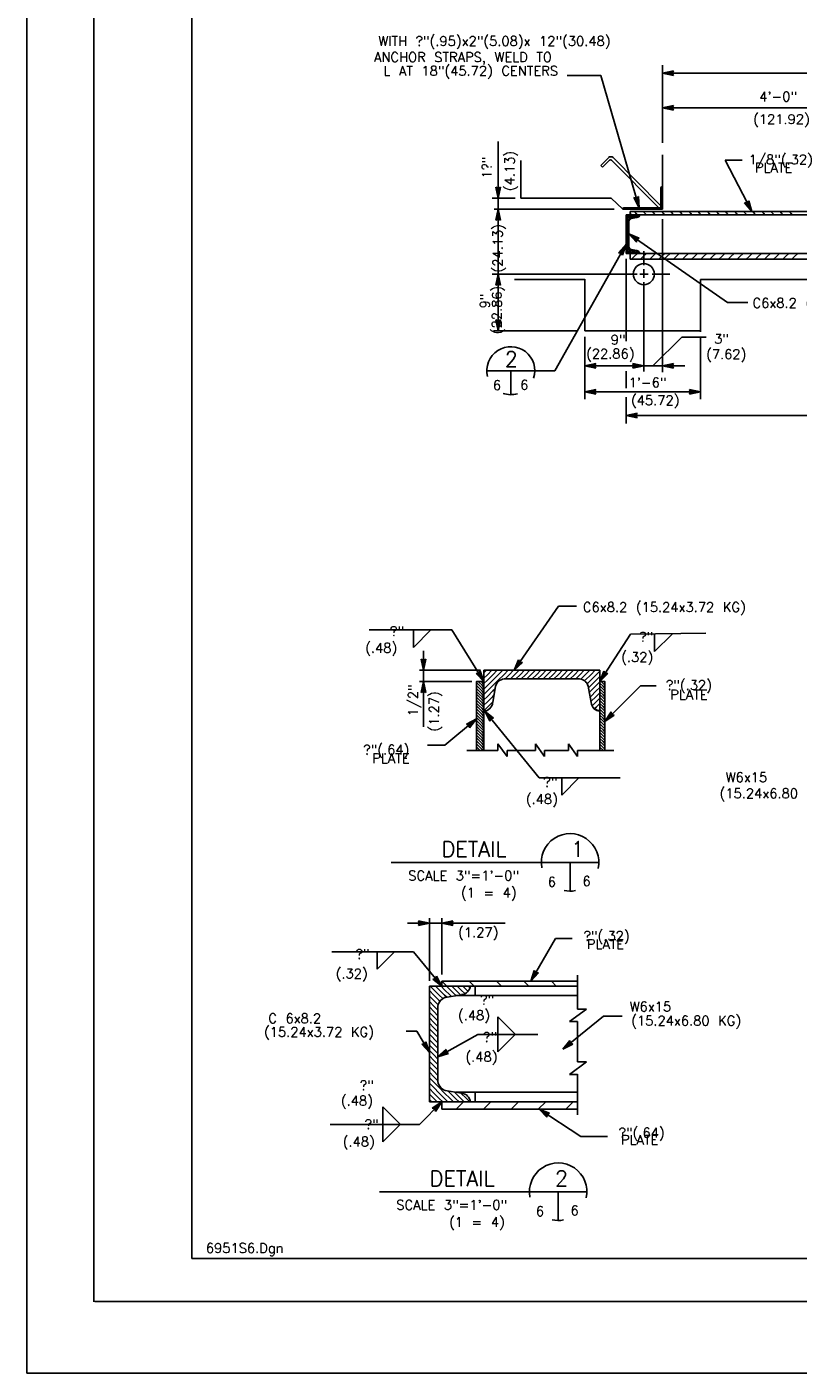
# Model space of a CAD drawing. Extents: x -23 to 2859, y -15 to 3983.
# Tile 1 of 48: x -23 to -13, y -15 to 3. Entities that reach past the tile are written whole.
import ezdxf
from ezdxf.enums import TextEntityAlignment as Align

# ---------------------------------------------------------------- set-up
doc = ezdxf.new("R2010")
doc.units = 0
doc.header["$LTSCALE"] = 25.4
doc.header["$MEASUREMENT"] = 0
doc.layers.add('PAN_RS', color=7, linetype='CONTINUOUS')
doc.layers.add('PAN_TS', color=7, linetype='CONTINUOUS')
doc.styles.add('TXT_SHX', font='txt.shx')

# ---------------------------------------------------------------- blocks, each defined once
blk = doc.blocks.new('LT3')
at = {"layer": 'PAN_TS', "color": 24, "linetype": 'CONTINUOUS'}
for p, q in [((0, 0), (-0.0015, 0.00032)), ((-0.00135, 0), (-0.0015, 0.00032)), ((0, 0), (-0.0015, -0.00032)), ((-0.0015, -0.00032), (-0.00135, 0)), ((-0.00039, 0), (-0.00136, 0.00021)), ((-0.00128, 0), (-0.00136, 0.00021)), ((-0.00039, 0), (-0.00136, -0.00021)), ((-0.00136, -0.00021), (-0.00128, 0)), ((-0.00076, 0), (-0.00122, 0.0001)), ((-0.00119, 0), (-0.00122, 0.0001)), ((-0.00076, 0), (-0.00122, -0.0001)), ((-0.00122, -0.0001), (-0.00119, 0))]:
    blk.add_line(p, q, dxfattribs=at)
blk = doc.blocks.new('FILLE1')
at = {"layer": 'PAN_TS', "color": 24, "linetype": 'CONTINUOUS'}
for q in [(0, 0), (0.00236, -0.00002)]:
    blk.add_line((0, -0.00239), q, dxfattribs=at)

msp = doc.modelspace()

# ---------------------------------------------------------------- linework, layer by layer
at = {"layer": 'PAN_RS', "color": 7, "linetype": 'CONTINUOUS'}
for p, q in [((-16.751, -1.515), (-16.127, -1.515)), ((-16.439, -1.515), (-16.439, -1.827))]:
    msp.add_line(p, q, dxfattribs=at)
for start, end in [(341.9698, 193.8121), (251.0405, 285.7467)]:
    msp.add_arc((-16.439, -1.515), 0.313, start, end, dxfattribs=at)
at = {"layer": 'PAN_TS', "color": 7, "linetype": 'CONTINUOUS'}
for p, q in [((-22.754, -14.593), (-22.754, 15.407)), ((-21.879, -13.665), (-21.879, 14.339)), ((-20.601, -13.099), (-20.601, 13.774)), ((-14.461, 1.46), (-14.461, 2.473)), ((-14.461, 1.46), (-14.461, 2.473)), ((-15.263, 2.338), (-15.702, 2.338)), ((-14.765, 0.612), (-15.263, 2.338)), ((-14.461, 2.368), (-6.392, 2.368)), ((-14.461, 1.915), (-10.426, 1.915)), ((-16.606, 0.736), (-16.606, 1.477)), ((-15.162, 1.265), (-15.266, 1.161)), ((-14.492, 0.645), (-15.105, 1.265)), ((-14.461, 0.591), (-14.461, 1.303)), ((-13.294, 0.56), (-13.642, 1.23)), ((-13.642, 1.23), (-13.418, 1.23)), ((-16.309, 0.736), (-16.309, 1.227)), ((-15.244, 1.14), (-15.266, 1.161)), ((-15.159, 1.225), (-15.244, 1.14)), ((-14.509, 0.612), (-15.116, 1.225)), ((-14.461, 0.865), (-14.476, 0.88)), ((-14.461, 0.883), (-14.468, 0.883)), ((-16.681, 0.736), (-16.384, 0.736)), ((-16.606, 0.591), (-16.606, 0.736)), ((-16.309, 0.736), (-15.129, 0.736)), ((-15.129, 0.736), (-14.977, 0.591)), ((-14.482, 0.625), (-14.482, 0.869)), ((-14.481, 0.865), (-14.482, 0.865)), ((-14.481, 0.845), (-14.482, 0.845)), ((-14.481, 0.825), (-14.482, 0.825)), ((-14.481, 0.805), (-14.482, 0.805)), ((-14.481, 0.785), (-14.482, 0.785)), ((-14.481, 0.765), (-14.482, 0.765)), ((-14.481, 0.745), (-14.482, 0.745)), ((-14.481, 0.725), (-14.482, 0.725)), ((-14.481, 0.705), (-14.482, 0.705)), ((-14.461, 0.845), (-14.481, 0.865)), ((-14.461, 0.825), (-14.481, 0.845)), ((-14.461, 0.805), (-14.481, 0.825)), ((-14.461, 0.785), (-14.481, 0.805)), ((-14.461, 0.765), (-14.481, 0.785)), ((-14.461, 0.745), (-14.481, 0.765)), ((-14.461, 0.725), (-14.481, 0.745)), ((-14.461, 0.705), (-14.481, 0.725)), ((-14.461, 0.685), (-14.481, 0.705)), ((-14.461, 0.864), (-14.461, 0.865)), ((-14.461, 0.844), (-14.461, 0.845)), ((-14.461, 0.824), (-14.461, 0.825)), ((-14.461, 0.804), (-14.461, 0.805)), ((-14.461, 0.784), (-14.461, 0.785)), ((-14.461, 0.764), (-14.461, 0.765)), ((-14.461, 0.744), (-14.461, 0.745)), ((-14.461, 0.724), (-14.461, 0.725)), ((-14.461, 0.704), (-14.461, 0.705)), ((-15.092, 0.591), (-16.658, 0.591)), ((-16.606, -0.255), (-16.606, 0.591)), ((-14.977, 0.591), (-14.977, 0.599)), ((-14.972, 0.591), (-14.977, 0.596)), ((-14.977, 0.591), (-14.461, 0.591)), ((-14.966, 0.605), (-14.971, 0.61)), ((-14.952, 0.591), (-14.966, 0.605)), ((-14.495, 0.612), (-14.964, 0.612)), ((-14.94, 0.605), (-14.947, 0.612)), ((-14.926, 0.591), (-14.94, 0.605)), ((-14.92, 0.605), (-14.927, 0.612)), ((-14.906, 0.591), (-14.92, 0.605)), ((-14.9, 0.605), (-14.907, 0.612)), ((-14.886, 0.591), (-14.9, 0.605)), ((-14.88, 0.605), (-14.887, 0.612)), ((-14.882, 0.56), (-6.1, 0.56)), ((-14.882, 0.56), (-14.882, 0.52)), ((-14.88, 0.54), (-14.882, 0.542)), ((-14.866, 0.591), (-14.88, 0.605)), ((-14.86, 0.52), (-14.88, 0.54)), ((-14.86, 0.605), (-14.867, 0.612)), ((-14.846, 0.591), (-14.86, 0.605)), ((-14.84, 0.605), (-14.847, 0.612)), ((-14.826, 0.591), (-14.84, 0.605)), ((-14.809, 0.54), (-14.829, 0.56)), ((-14.82, 0.605), (-14.827, 0.612)), ((-14.806, 0.591), (-14.82, 0.605)), ((-14.789, 0.52), (-14.809, 0.54)), ((-14.8, 0.605), (-14.807, 0.612)), ((-14.786, 0.591), (-14.8, 0.605)), ((-14.78, 0.605), (-14.787, 0.612)), ((-14.766, 0.591), (-14.78, 0.605)), ((-14.76, 0.605), (-14.767, 0.612)), ((-14.746, 0.591), (-14.76, 0.605)), ((-14.74, 0.605), (-14.747, 0.612)), ((-14.726, 0.591), (-14.74, 0.605)), ((-14.721, 0.605), (-14.728, 0.612)), ((-14.707, 0.591), (-14.721, 0.605)), ((-14.69, 0.54), (-14.71, 0.56)), ((-14.701, 0.605), (-14.708, 0.612)), ((-14.687, 0.591), (-14.701, 0.605)), ((-14.67, 0.52), (-14.69, 0.54)), ((-14.681, 0.605), (-14.688, 0.612)), ((-14.667, 0.591), (-14.681, 0.605)), ((-14.661, 0.605), (-14.668, 0.612)), ((-14.647, 0.591), (-14.661, 0.605)), ((-14.641, 0.605), (-14.648, 0.612)), ((-14.627, 0.591), (-14.641, 0.605)), ((-14.621, 0.605), (-14.628, 0.612)), ((-14.607, 0.591), (-14.621, 0.605)), ((-14.601, 0.605), (-14.608, 0.612)), ((-14.587, 0.591), (-14.601, 0.605)), ((-14.571, 0.54), (-14.591, 0.56)), ((-14.581, 0.605), (-14.588, 0.612)), ((-14.567, 0.591), (-14.581, 0.605)), ((-14.551, 0.52), (-14.571, 0.54)), ((-14.561, 0.605), (-14.568, 0.612)), ((-14.547, 0.591), (-14.561, 0.605)), ((-14.541, 0.605), (-14.548, 0.612)), ((-14.527, 0.591), (-14.541, 0.605)), ((-14.521, 0.605), (-14.528, 0.612)), ((-14.507, 0.591), (-14.521, 0.605)), ((-14.501, 0.605), (-14.508, 0.612)), ((-14.487, 0.591), (-14.501, 0.605)), ((-14.481, 0.605), (-14.49, 0.613)), ((-14.481, 0.685), (-14.482, 0.685)), ((-14.481, 0.665), (-14.482, 0.665)), ((-14.481, 0.645), (-14.482, 0.645)), ((-14.481, 0.625), (-14.482, 0.625)), ((-14.461, 0.665), (-14.481, 0.685)), ((-14.461, 0.645), (-14.481, 0.665)), ((-14.461, 0.625), (-14.481, 0.645)), ((-14.461, 0.605), (-14.481, 0.625)), ((-14.467, 0.591), (-14.481, 0.605)), ((-14.452, 0.54), (-14.472, 0.56)), ((-14.461, 0.684), (-14.461, 0.685)), ((-14.461, 0.664), (-14.461, 0.665)), ((-14.461, 0.644), (-14.461, 0.645)), ((-14.461, 0.624), (-14.461, 0.625)), ((-14.461, 0.604), (-14.461, 0.605)), ((-14.432, 0.52), (-14.452, 0.54)), ((-14.333, 0.54), (-14.353, 0.56)), ((-14.313, 0.52), (-14.333, 0.54)), ((-14.214, 0.54), (-14.234, 0.56)), ((-14.194, 0.52), (-14.214, 0.54)), ((-14.095, 0.54), (-14.115, 0.56)), ((-14.075, 0.52), (-14.095, 0.54)), ((-13.976, 0.54), (-13.996, 0.56)), ((-13.956, 0.52), (-13.976, 0.54)), ((-13.857, 0.54), (-13.877, 0.56)), ((-13.837, 0.52), (-13.857, 0.54)), ((-13.738, 0.54), (-13.758, 0.56)), ((-13.718, 0.52), (-13.738, 0.54)), ((-13.619, 0.54), (-13.639, 0.56)), ((-13.599, 0.52), (-13.619, 0.54)), ((-13.5, 0.54), (-13.52, 0.56)), ((-13.48, 0.52), (-13.5, 0.54)), ((-13.381, 0.54), (-13.401, 0.56)), ((-13.361, 0.52), (-13.381, 0.54)), ((-13.262, 0.54), (-13.282, 0.56)), ((-13.242, 0.52), (-13.262, 0.54)), ((-13.143, 0.54), (-13.163, 0.56)), ((-13.123, 0.52), (-13.143, 0.54)), ((-13.024, 0.54), (-13.044, 0.56)), ((-13.004, 0.52), (-13.024, 0.54)), ((-12.905, 0.54), (-12.925, 0.56)), ((-12.885, 0.52), (-12.905, 0.54)), ((-12.786, 0.54), (-12.806, 0.56)), ((-12.766, 0.52), (-12.786, 0.54)), ((-14.936, 0.52), (-6.146, 0.52)), ((-14.936, 0.016), (-14.936, 0.52)), ((-14.917, 0.48), (-14.936, 0.5)), ((-14.917, 0.457), (-14.936, 0.476)), ((-14.917, 0.433), (-14.936, 0.452)), ((-14.917, 0.409), (-14.936, 0.429)), ((-14.917, 0.386), (-14.936, 0.405)), ((-14.917, 0.362), (-14.936, 0.381)), ((-14.917, 0.338), (-14.936, 0.358)), ((-14.917, 0.504), (-14.933, 0.52)), ((-14.893, 0.48), (-14.917, 0.504)), ((-14.893, 0.457), (-14.917, 0.48)), ((-14.897, 0.437), (-14.917, 0.457)), ((-14.899, 0.415), (-14.917, 0.433)), ((-14.899, 0.391), (-14.917, 0.409)), ((-14.899, 0.368), (-14.917, 0.386)), ((-14.899, 0.344), (-14.917, 0.362)), ((-14.893, 0.504), (-14.909, 0.52)), ((-14.899, 0.112), (-14.899, 0.424)), ((-14.87, 0.48), (-14.893, 0.504)), ((-14.878, 0.465), (-14.893, 0.48)), ((-14.89, 0.453), (-14.893, 0.457)), ((-14.87, 0.504), (-14.885, 0.52)), ((-14.846, 0.48), (-14.87, 0.504)), ((-14.86, 0.471), (-14.87, 0.48)), ((-14.796, 0.482), (-14.868, 0.47)), ((-14.846, 0.504), (-14.862, 0.52)), ((-14.822, 0.48), (-14.846, 0.504)), ((-14.84, 0.474), (-14.846, 0.48)), ((-14.822, 0.504), (-14.838, 0.52)), ((-14.8, 0.481), (-14.822, 0.504)), ((-14.82, 0.478), (-14.822, 0.48)), ((-14.799, 0.504), (-14.815, 0.52)), ((-14.781, 0.486), (-14.799, 0.504)), ((-14.775, 0.504), (-14.791, 0.52)), ((-14.768, 0.497), (-14.775, 0.504)), ((-14.461, 0.463), (-14.461, -1.532)), ((-14.917, 0.315), (-14.936, 0.334)), ((-14.917, 0.291), (-14.936, 0.31)), ((-14.917, 0.22), (-14.936, 0.239)), ((-14.917, 0.196), (-14.936, 0.216)), ((-14.917, 0.173), (-14.936, 0.192)), ((-14.899, 0.25), (-14.935, 0.286)), ((-14.899, 0.226), (-14.935, 0.262)), ((-14.918, 0.292), (-14.898, 0.272)), ((-14.899, 0.32), (-14.917, 0.338)), ((-14.899, 0.297), (-14.917, 0.315)), ((-14.899, 0.202), (-14.917, 0.22)), ((-14.899, 0.178), (-14.917, 0.196)), ((-14.899, 0.27), (-13.61, -0.627)), ((-15.863, -1.515), (-14.936, 0.135)), ((-14.917, 0.149), (-14.936, 0.168)), ((-14.917, 0.125), (-14.936, 0.145)), ((-14.917, 0.102), (-14.936, 0.121)), ((-14.917, 0.078), (-14.936, 0.097)), ((-14.917, 0.054), (-14.936, 0.074)), ((-14.917, 0.031), (-14.936, 0.05)), ((-14.926, 0.016), (-14.936, 0.026)), ((-14.936, 0.016), (-6.146, 0.016)), ((-14.899, 0.155), (-14.917, 0.173)), ((-14.899, 0.131), (-14.917, 0.149)), ((-14.899, 0.107), (-14.917, 0.125)), ((-14.893, 0.078), (-14.917, 0.102)), ((-14.893, 0.054), (-14.917, 0.078)), ((-14.893, 0.031), (-14.917, 0.054)), ((-14.902, 0.016), (-14.917, 0.031)), ((-14.87, 0.054), (-14.893, 0.078)), ((-14.87, 0.031), (-14.893, 0.054)), ((-14.878, 0.016), (-14.893, 0.031)), ((-14.882, -0.062), (-14.882, 0.016)), ((-14.846, 0.031), (-14.87, 0.054)), ((-14.855, 0.016), (-14.87, 0.031)), ((-14.796, 0.054), (-14.868, 0.066)), ((-14.846, 0.054), (-14.856, 0.064)), ((-14.822, 0.031), (-14.846, 0.054)), ((-14.831, 0.016), (-14.846, 0.031)), ((-14.829, -0.026), (-14.787, 0.016)), ((-14.822, 0.054), (-14.827, 0.059)), ((-14.799, 0.031), (-14.822, 0.054)), ((-14.807, 0.016), (-14.822, 0.031)), ((-14.775, 0.031), (-14.799, 0.054)), ((-14.784, 0.016), (-14.799, 0.031)), ((-14.76, 0.016), (-14.775, 0.031)), ((-14.71, -0.026), (-14.668, 0.016)), ((-14.703, -0.136), (-14.703, 0.043)), ((-14.591, -0.026), (-14.549, 0.016)), ((-14.472, -0.026), (-14.43, 0.016)), ((-14.401, -0.026), (-14.359, 0.016)), ((-14.282, -0.026), (-14.24, 0.016)), ((-14.163, -0.026), (-14.121, 0.016)), ((-14.044, -0.026), (-14.002, 0.016)), ((-13.925, -0.026), (-13.883, 0.016)), ((-13.806, -0.026), (-13.764, 0.016)), ((-13.687, -0.026), (-13.645, 0.016)), ((-13.568, -0.026), (-13.526, 0.016)), ((-13.449, -0.026), (-13.407, 0.016)), ((-13.33, -0.026), (-13.288, 0.016)), ((-13.211, -0.026), (-13.169, 0.016)), ((-13.092, -0.026), (-13.05, 0.016)), ((-12.973, -0.026), (-12.931, 0.016)), ((-12.854, -0.026), (-12.812, 0.016)), ((-12.735, -0.026), (-12.693, 0.016)), ((-14.936, -0.055), (-14.936, -1.131)), ((-14.882, -0.062), (-6.205, -0.062)), ((-14.865, -0.062), (-14.829, -0.026)), ((-14.746, -0.062), (-14.71, -0.026)), ((-14.627, -0.062), (-14.591, -0.026)), ((-14.508, -0.062), (-14.472, -0.026)), ((-14.437, -0.062), (-14.401, -0.026)), ((-14.318, -0.062), (-14.282, -0.026)), ((-14.199, -0.062), (-14.163, -0.026)), ((-14.08, -0.062), (-14.044, -0.026)), ((-13.961, -0.062), (-13.925, -0.026)), ((-13.842, -0.062), (-13.806, -0.026)), ((-13.723, -0.062), (-13.687, -0.026)), ((-13.604, -0.062), (-13.568, -0.026)), ((-13.485, -0.062), (-13.449, -0.026)), ((-13.366, -0.062), (-13.33, -0.026)), ((-13.247, -0.062), (-13.211, -0.026)), ((-13.128, -0.062), (-13.092, -0.026)), ((-13.009, -0.062), (-12.973, -0.026)), ((-12.89, -0.062), (-12.854, -0.026)), ((-12.771, -0.062), (-12.735, -0.026)), ((-16.681, -0.255), (-14.792, -0.255)), ((-16.606, -0.996), (-16.606, -0.255)), ((-15.475, -0.324), (-16.389, -0.324)), ((-15.475, -0.996), (-15.475, -0.32)), ((-14.756, -0.255), (-14.647, -0.255)), ((-14.703, -0.304), (-14.703, -0.19)), ((-14.593, -0.255), (-14.363, -0.255)), ((-13.964, -1.009), (-13.964, -0.326)), ((-13.964, -0.326), (-7.031, -0.326)), ((-14.703, -1.527), (-14.703, -0.358)), ((-13.61, -0.627), (-13.346, -0.627)), ((-15.581, -0.996), (-16.664, -0.996)), ((-15.475, -0.996), (-13.964, -0.996)), ((-15.475, -1.073), (-15.475, -1.888)), ((-14.587, -1.451), (-14.207, -1.079)), ((-14.207, -1.079), (-13.89, -1.079)), ((-13.964, -1.073), (-13.964, -1.888)), ((-16.143, -1.515), (-15.863, -1.515)), ((-15.475, -1.451), (-14.703, -1.451)), ((-14.936, -1.521), (-14.936, -1.743)), ((-14.703, -1.451), (-14.461, -1.451)), ((-14.461, -1.451), (-14.167, -1.451)), ((-15.475, -1.789), (-13.964, -1.789)), ((-14.936, -1.859), (-14.936, -2.206)), ((-14.936, -2.101), (-6.146, -2.101)), ((-16.396, -5.423), (-15.819, -4.588)), ((-15.819, -4.588), (-15.581, -4.588)), ((-17.21, -4.897), (-18.287, -4.897)), ((-16.79, -5.571), (-17.21, -4.897)), ((-15.277, -5.571), (-14.878, -4.952)), ((-14.878, -4.952), (-13.893, -4.939)), ((-17.579, -5.423), (-17.579, -5.17)), ((-16.833, -5.423), (-17.63, -5.423)), ((-17.579, -5.571), (-17.579, -5.423)), ((-16.79, -6.469), (-16.79, -5.423)), ((-16.79, -5.423), (-15.277, -5.423)), ((-16.79, -5.455), (-16.758, -5.423)), ((-16.745, -5.481), (-16.687, -5.423)), ((-16.674, -5.481), (-16.616, -5.423)), ((-16.603, -5.481), (-16.545, -5.423)), ((-16.532, -5.481), (-16.474, -5.423)), ((-16.461, -5.481), (-16.403, -5.423)), ((-16.39, -5.481), (-16.332, -5.423)), ((-16.319, -5.481), (-16.261, -5.423)), ((-16.248, -5.481), (-16.19, -5.423)), ((-16.177, -5.481), (-16.119, -5.423)), ((-16.106, -5.481), (-16.048, -5.423)), ((-16.035, -5.481), (-15.977, -5.423)), ((-15.964, -5.481), (-15.906, -5.423)), ((-15.893, -5.481), (-15.835, -5.423)), ((-15.822, -5.481), (-15.764, -5.423)), ((-15.751, -5.481), (-15.693, -5.423)), ((-15.68, -5.481), (-15.622, -5.423)), ((-15.609, -5.481), (-15.551, -5.423)), ((-15.538, -5.481), (-15.48, -5.423)), ((-15.467, -5.481), (-15.409, -5.423)), ((-15.396, -5.481), (-15.338, -5.423)), ((-15.325, -5.481), (-15.278, -5.434)), ((-15.277, -6.469), (-15.277, -5.423)), ((-16.948, -5.571), (-17.63, -5.571)), ((-17.579, -6.16), (-17.579, -5.571)), ((-16.889, -5.571), (-16.79, -5.571)), ((-16.888, -6.469), (-16.888, -5.571)), ((-16.853, -5.62), (-16.888, -5.585)), ((-16.853, -5.582), (-16.864, -5.571)), ((-16.815, -5.62), (-16.853, -5.582)), ((-16.815, -5.658), (-16.853, -5.62)), ((-16.815, -5.582), (-16.826, -5.571)), ((-16.794, -5.603), (-16.815, -5.582)), ((-16.794, -5.641), (-16.815, -5.62)), ((-16.79, -5.526), (-16.745, -5.481)), ((-16.79, -5.597), (-16.745, -5.552)), ((-16.745, -5.552), (-16.674, -5.481)), ((-16.745, -5.623), (-16.674, -5.552)), ((-16.674, -5.552), (-16.603, -5.481)), ((-16.674, -5.623), (-16.603, -5.552)), ((-16.603, -5.552), (-16.532, -5.481)), ((-16.515, -5.536), (-16.461, -5.481)), ((-16.501, -5.535), (-15.565, -5.535)), ((-16.444, -5.535), (-16.39, -5.481)), ((-16.373, -5.535), (-16.319, -5.481)), ((-16.302, -5.535), (-16.248, -5.481)), ((-16.231, -5.535), (-16.177, -5.481)), ((-16.16, -5.535), (-16.106, -5.481)), ((-16.089, -5.535), (-16.035, -5.481)), ((-16.018, -5.535), (-15.964, -5.481)), ((-15.947, -5.535), (-15.893, -5.481)), ((-15.876, -5.535), (-15.822, -5.481)), ((-15.805, -5.535), (-15.751, -5.481)), ((-15.734, -5.535), (-15.68, -5.481)), ((-15.663, -5.535), (-15.609, -5.481)), ((-15.592, -5.535), (-15.538, -5.481)), ((-15.526, -5.54), (-15.467, -5.481)), ((-15.477, -5.562), (-15.467, -5.552)), ((-15.467, -5.552), (-15.396, -5.481)), ((-15.443, -5.599), (-15.396, -5.552)), ((-15.396, -5.552), (-15.325, -5.481)), ((-15.396, -5.623), (-15.325, -5.552)), ((-15.325, -5.552), (-15.278, -5.505)), ((-15.325, -5.623), (-15.278, -5.576)), ((-15.212, -5.571), (-15.277, -5.571)), ((-15.273, -5.594), (-15.277, -5.59)), ((-15.235, -5.632), (-15.273, -5.594)), ((-15.235, -5.594), (-15.258, -5.571)), ((-15.212, -5.617), (-15.235, -5.594)), ((-15.212, -5.579), (-15.22, -5.571)), ((-15.212, -6.469), (-15.212, -5.571)), ((-16.853, -5.658), (-16.888, -5.623)), ((-16.853, -5.696), (-16.888, -5.661)), ((-16.853, -5.734), (-16.888, -5.699)), ((-16.853, -5.772), (-16.888, -5.737)), ((-16.853, -5.81), (-16.888, -5.775)), ((-16.815, -5.696), (-16.853, -5.658)), ((-16.815, -5.734), (-16.853, -5.696)), ((-16.815, -5.772), (-16.853, -5.734)), ((-16.815, -5.81), (-16.853, -5.772)), ((-16.794, -5.679), (-16.815, -5.658)), ((-16.794, -5.717), (-16.815, -5.696)), ((-16.794, -5.755), (-16.815, -5.734)), ((-16.794, -5.793), (-16.815, -5.772)), ((-16.79, -5.668), (-16.745, -5.623)), ((-16.79, -5.739), (-16.745, -5.694)), ((-16.79, -5.81), (-16.745, -5.765)), ((-16.745, -5.694), (-16.674, -5.623)), ((-16.745, -5.765), (-16.674, -5.694)), ((-16.745, -5.836), (-16.674, -5.765)), ((-16.676, -5.845), (-16.638, -5.629)), ((-16.674, -5.694), (-16.644, -5.665)), ((-16.674, -5.765), (-16.659, -5.75)), ((-15.39, -5.845), (-15.428, -5.629)), ((-15.425, -5.652), (-15.396, -5.623)), ((-15.414, -5.711), (-15.396, -5.694)), ((-15.403, -5.771), (-15.396, -5.765)), ((-15.396, -5.694), (-15.325, -5.623)), ((-15.396, -5.765), (-15.325, -5.694)), ((-15.393, -5.832), (-15.325, -5.765)), ((-15.325, -5.694), (-15.278, -5.647)), ((-15.325, -5.765), (-15.278, -5.717)), ((-15.325, -5.836), (-15.278, -5.788)), ((-15.273, -5.632), (-15.277, -5.628)), ((-15.273, -5.67), (-15.277, -5.666)), ((-15.273, -5.708), (-15.277, -5.704)), ((-15.273, -5.746), (-15.277, -5.742)), ((-15.273, -5.784), (-15.277, -5.78)), ((-15.235, -5.67), (-15.273, -5.632)), ((-15.235, -5.708), (-15.273, -5.67)), ((-15.235, -5.746), (-15.273, -5.708)), ((-15.235, -5.784), (-15.273, -5.746)), ((-15.235, -5.822), (-15.273, -5.784)), ((-15.212, -5.655), (-15.235, -5.632)), ((-15.212, -5.693), (-15.235, -5.67)), ((-15.212, -5.731), (-15.235, -5.708)), ((-15.212, -5.769), (-15.235, -5.746)), ((-15.212, -5.807), (-15.235, -5.784)), ((-15.212, -6.09), (-14.748, -5.627)), ((-14.748, -5.627), (-14.542, -5.627)), ((-16.853, -5.848), (-16.888, -5.813)), ((-16.853, -5.886), (-16.888, -5.851)), ((-16.853, -5.924), (-16.888, -5.889)), ((-16.853, -5.962), (-16.888, -5.927)), ((-16.853, -6), (-16.888, -5.965)), ((-16.815, -5.848), (-16.853, -5.81)), ((-16.815, -5.886), (-16.853, -5.848)), ((-16.815, -5.924), (-16.853, -5.886)), ((-16.815, -5.962), (-16.853, -5.924)), ((-16.815, -6), (-16.853, -5.962)), ((-16.794, -5.831), (-16.815, -5.81)), ((-16.794, -5.869), (-16.815, -5.848)), ((-16.794, -5.907), (-16.815, -5.886)), ((-16.794, -5.945), (-16.815, -5.924)), ((-16.794, -5.983), (-16.815, -5.962)), ((-16.79, -5.881), (-16.745, -5.836)), ((-16.79, -5.952), (-16.745, -5.907)), ((-16.78, -5.957), (-16.068, -6.826)), ((-16.745, -5.907), (-16.674, -5.836)), ((-15.378, -5.888), (-15.325, -5.836)), ((-15.347, -5.929), (-15.325, -5.907)), ((-15.325, -5.907), (-15.278, -5.859)), ((-15.3, -5.952), (-15.278, -5.93)), ((-15.273, -5.822), (-15.277, -5.818)), ((-15.273, -5.86), (-15.277, -5.856)), ((-15.273, -5.898), (-15.277, -5.894)), ((-15.273, -5.936), (-15.277, -5.932)), ((-15.235, -5.86), (-15.273, -5.822)), ((-15.235, -5.898), (-15.273, -5.86)), ((-15.235, -5.936), (-15.273, -5.898)), ((-15.235, -5.974), (-15.273, -5.936)), ((-15.212, -5.845), (-15.235, -5.822)), ((-15.212, -5.883), (-15.235, -5.86)), ((-15.212, -5.921), (-15.235, -5.898)), ((-15.212, -5.959), (-15.235, -5.936)), ((-16.888, -6.058), (-17.301, -6.4)), ((-16.853, -6.038), (-16.888, -6.003)), ((-16.853, -6.076), (-16.888, -6.041)), ((-16.853, -6.114), (-16.888, -6.079)), ((-16.853, -6.152), (-16.888, -6.117)), ((-16.815, -6.038), (-16.853, -6)), ((-16.815, -6.076), (-16.853, -6.038)), ((-16.815, -6.114), (-16.853, -6.076)), ((-16.815, -6.152), (-16.853, -6.114)), ((-16.794, -6.021), (-16.815, -6)), ((-16.794, -6.059), (-16.815, -6.038)), ((-16.794, -6.097), (-16.815, -6.076)), ((-16.794, -6.135), (-16.815, -6.114)), ((-15.273, -6.126), (-15.277, -6.122)), ((-15.235, -6.012), (-15.273, -5.974)), ((-15.235, -6.05), (-15.273, -6.012)), ((-15.235, -6.088), (-15.273, -6.05)), ((-15.235, -6.126), (-15.273, -6.088)), ((-15.235, -6.164), (-15.273, -6.126)), ((-15.212, -5.997), (-15.235, -5.974)), ((-15.212, -6.035), (-15.235, -6.012)), ((-15.212, -6.073), (-15.235, -6.05)), ((-15.212, -6.111), (-15.235, -6.088)), ((-15.212, -6.149), (-15.235, -6.126)), ((-16.853, -6.19), (-16.888, -6.155)), ((-16.853, -6.228), (-16.888, -6.193)), ((-16.853, -6.266), (-16.888, -6.231)), ((-16.853, -6.304), (-16.888, -6.269)), ((-16.853, -6.342), (-16.888, -6.307)), ((-16.815, -6.19), (-16.853, -6.152)), ((-16.815, -6.228), (-16.853, -6.19)), ((-16.815, -6.266), (-16.853, -6.228)), ((-16.815, -6.304), (-16.853, -6.266)), ((-16.815, -6.342), (-16.853, -6.304)), ((-16.794, -6.173), (-16.815, -6.152)), ((-16.794, -6.211), (-16.815, -6.19)), ((-16.794, -6.249), (-16.815, -6.228)), ((-16.794, -6.287), (-16.815, -6.266)), ((-16.794, -6.325), (-16.815, -6.304)), ((-15.273, -6.164), (-15.277, -6.16)), ((-15.273, -6.202), (-15.277, -6.198)), ((-15.273, -6.24), (-15.277, -6.236)), ((-15.273, -6.278), (-15.277, -6.274)), ((-15.273, -6.316), (-15.277, -6.312)), ((-15.235, -6.202), (-15.273, -6.164)), ((-15.235, -6.24), (-15.273, -6.202)), ((-15.235, -6.278), (-15.273, -6.24)), ((-15.235, -6.316), (-15.273, -6.278)), ((-15.235, -6.354), (-15.273, -6.316)), ((-15.212, -6.187), (-15.235, -6.164)), ((-15.212, -6.225), (-15.235, -6.202)), ((-15.212, -6.263), (-15.235, -6.24)), ((-15.212, -6.301), (-15.235, -6.278)), ((-15.212, -6.339), (-15.235, -6.316)), ((-17.301, -6.4), (-17.525, -6.4)), ((-17.015, -6.469), (-16.607, -6.469)), ((-16.853, -6.38), (-16.888, -6.345)), ((-16.853, -6.418), (-16.888, -6.383)), ((-16.853, -6.456), (-16.888, -6.421)), ((-16.878, -6.469), (-16.888, -6.459)), ((-16.815, -6.38), (-16.853, -6.342)), ((-16.815, -6.418), (-16.853, -6.38)), ((-16.815, -6.456), (-16.853, -6.418)), ((-16.84, -6.469), (-16.853, -6.456)), ((-16.794, -6.363), (-16.815, -6.342)), ((-16.794, -6.401), (-16.815, -6.38)), ((-16.794, -6.439), (-16.815, -6.418)), ((-16.802, -6.469), (-16.815, -6.456)), ((-16.607, -6.469), (-16.607, -6.385)), ((-16.489, -6.549), (-16.607, -6.385)), ((-16.489, -6.549), (-16.489, -6.469)), ((-16.489, -6.469), (-16.116, -6.469)), ((-16.116, -6.469), (-16.116, -6.385)), ((-15.998, -6.549), (-16.116, -6.385)), ((-15.998, -6.549), (-15.998, -6.469)), ((-15.998, -6.469), (-15.686, -6.469)), ((-15.686, -6.469), (-15.686, -6.385)), ((-15.568, -6.549), (-15.686, -6.385)), ((-15.568, -6.549), (-15.568, -6.469)), ((-15.568, -6.469), (-15.096, -6.469)), ((-15.273, -6.354), (-15.277, -6.35)), ((-15.273, -6.392), (-15.277, -6.388)), ((-15.273, -6.43), (-15.277, -6.426)), ((-15.273, -6.468), (-15.277, -6.464)), ((-15.235, -6.392), (-15.273, -6.354)), ((-15.235, -6.43), (-15.273, -6.392)), ((-15.235, -6.468), (-15.273, -6.43)), ((-15.212, -6.377), (-15.235, -6.354)), ((-15.212, -6.415), (-15.235, -6.392)), ((-15.212, -6.453), (-15.235, -6.43)), ((-16.068, -6.826), (-15.011, -6.826)), ((-18, -7.93), (-15.291, -7.93)), ((-15.666, -7.93), (-15.666, -8.305)), ((-17.789, -8.722), (-17.502, -8.722)), ((-17.502, -9.477), (-17.502, -8.657)), ((-17.502, -8.722), (-17.34, -8.722)), ((-17.34, -9.391), (-17.34, -8.657)), ((-17.34, -8.722), (-16.514, -8.722)), ((-16.179, -9.48), (-15.855, -8.923)), ((-15.855, -8.923), (-15.638, -8.923)), ((-17.71, -9.096), (-18.773, -9.096)), ((-17.34, -9.543), (-17.71, -9.096)), ((-17.334, -9.483), (-17.34, -9.477)), ((-17.34, -9.48), (-17.34, -9.543)), ((-17.34, -9.48), (-15.567, -9.48)), ((-17.274, -9.543), (-17.334, -9.483)), ((-16.917, -9.543), (-16.977, -9.483)), ((-16.56, -9.543), (-16.62, -9.483)), ((-16.203, -9.543), (-16.263, -9.483)), ((-15.846, -9.543), (-15.906, -9.483)), ((-15.567, -9.843), (-15.567, -9.4)), ((-17.502, -9.543), (-15.567, -9.543)), ((-17.502, -11.055), (-17.502, -9.543)), ((-17.445, -9.663), (-17.502, -9.603)), ((-17.445, -9.591), (-17.493, -9.543)), ((-17.373, -9.663), (-17.445, -9.591)), ((-17.373, -9.591), (-17.421, -9.543)), ((-17.304, -9.663), (-17.373, -9.591)), ((-17.304, -9.591), (-17.349, -9.543)), ((-17.232, -9.663), (-17.304, -9.591)), ((-17.082, -9.657), (-17.298, -9.693)), ((-17.232, -9.591), (-17.28, -9.543)), ((-17.16, -9.663), (-17.232, -9.591)), ((-17.16, -9.591), (-17.208, -9.543)), ((-17.094, -9.66), (-17.16, -9.591)), ((-17.091, -9.591), (-17.139, -9.543)), ((-17.037, -9.645), (-17.091, -9.591)), ((-17.019, -9.591), (-17.067, -9.543)), ((-16.998, -9.612), (-17.019, -9.591)), ((-16.974, -9.567), (-16.995, -9.543)), ((-16.905, -9.668), (-16.905, -9.543)), ((-17.445, -9.732), (-17.502, -9.675)), ((-17.445, -9.804), (-17.502, -9.747)), ((-17.445, -9.876), (-17.502, -9.816)), ((-17.373, -9.732), (-17.445, -9.663)), ((-17.385, -9.792), (-17.445, -9.732)), ((-17.391, -9.858), (-17.445, -9.804)), ((-17.391, -10.767), (-17.391, -9.831)), ((-17.328, -9.708), (-17.373, -9.663)), ((-17.364, -9.744), (-17.373, -9.732)), ((-17.274, -9.69), (-17.304, -9.663)), ((-17.214, -9.681), (-17.232, -9.663)), ((-17.154, -9.669), (-17.16, -9.663)), ((-17.153, -9.668), (-15.567, -9.668)), ((-17.445, -9.945), (-17.502, -9.888)), ((-17.445, -10.017), (-17.502, -9.96)), ((-17.391, -9.93), (-17.445, -9.876)), ((-17.391, -9.999), (-17.445, -9.945)), ((-15.762, -10.369), (-15.229, -9.937)), ((-15.675, -10.005), (-15.452, -9.843)), ((-15.675, -10.005), (-15.567, -10.005)), ((-15.567, -9.843), (-15.452, -9.843)), ((-15.567, -10.534), (-15.567, -10.005)), ((-15.229, -9.937), (-14.984, -9.937)), ((-17.665, -10.131), (-17.803, -10.131)), ((-17.502, -10.412), (-17.665, -10.131)), ((-17.445, -10.089), (-17.502, -10.029)), ((-17.445, -10.158), (-17.502, -10.101)), ((-17.445, -10.23), (-17.502, -10.173)), ((-17.391, -10.071), (-17.445, -10.017)), ((-17.391, -10.143), (-17.445, -10.089)), ((-17.391, -10.212), (-17.445, -10.158)), ((-17.391, -10.469), (-16.869, -10.174)), ((-16.869, -10.174), (-16.085, -10.174)), ((-17.391, -10.353), (-17.499, -10.245)), ((-17.391, -10.425), (-17.499, -10.317)), ((-17.448, -10.227), (-17.388, -10.287)), ((-17.445, -10.443), (-17.502, -10.386)), ((-17.445, -10.515), (-17.502, -10.455)), ((-17.445, -10.584), (-17.502, -10.527)), ((-17.391, -10.497), (-17.445, -10.443)), ((-17.391, -10.569), (-17.445, -10.515)), ((-15.675, -10.696), (-15.452, -10.534)), ((-15.567, -10.534), (-15.452, -10.534)), ((-17.445, -10.656), (-17.502, -10.599)), ((-17.445, -10.728), (-17.502, -10.668)), ((-17.391, -10.638), (-17.445, -10.584)), ((-17.391, -10.71), (-17.445, -10.656)), ((-15.675, -10.696), (-15.567, -10.696)), ((-15.567, -11.224), (-15.567, -10.695)), ((-17.445, -10.797), (-17.502, -10.74)), ((-17.445, -10.869), (-17.502, -10.812)), ((-17.445, -10.941), (-17.502, -10.881)), ((-17.391, -10.782), (-17.445, -10.728)), ((-17.373, -10.869), (-17.445, -10.797)), ((-17.373, -10.941), (-17.445, -10.869)), ((-17.304, -10.941), (-17.373, -10.869)), ((-17.34, -11.055), (-17.633, -11.348)), ((-17.445, -11.01), (-17.502, -10.953)), ((-17.472, -11.055), (-17.502, -11.025)), ((-17.502, -11.055), (-15.567, -11.055)), ((-17.373, -11.01), (-17.445, -10.941)), ((-17.4, -11.055), (-17.445, -11.01)), ((-17.304, -11.01), (-17.373, -10.941)), ((-17.328, -11.055), (-17.373, -11.01)), ((-17.34, -11.149), (-17.34, -11.055)), ((-17.232, -11.01), (-17.304, -10.941)), ((-17.259, -11.055), (-17.304, -11.01)), ((-17.082, -10.941), (-17.298, -10.905)), ((-17.232, -10.941), (-17.262, -10.911)), ((-17.16, -11.01), (-17.232, -10.941)), ((-17.187, -11.055), (-17.232, -11.01)), ((-17.16, -10.941), (-17.175, -10.926)), ((-17.091, -11.01), (-17.16, -10.941)), ((-17.115, -11.055), (-17.16, -11.01)), ((-17.152, -10.93), (-15.567, -10.93)), ((-17.152, -11.152), (-17.055, -11.055)), ((-17.019, -11.01), (-17.091, -10.941)), ((-17.046, -11.055), (-17.091, -11.01)), ((-16.974, -11.055), (-17.019, -11.01)), ((-16.905, -11.055), (-16.905, -10.93)), ((-16.798, -11.155), (-16.698, -11.055)), ((-16.434, -11.148), (-16.341, -11.055)), ((-16.081, -11.152), (-15.984, -11.055)), ((-15.726, -11.154), (-15.627, -11.055)), ((-17.34, -11.149), (-15.567, -11.149)), ((-16.071, -11.149), (-15.524, -11.505)), ((-17.633, -11.348), (-18.796, -11.348)), ((-15.524, -11.505), (-15.179, -11.505)), ((-18.155, -12.227), (-15.446, -12.227)), ((-15.821, -12.227), (-15.821, -12.602)), ((-20.601, -13.099), (17.641, -13.099)), ((-21.867, -13.661), (18.371, -13.661)), ((19.246, -14.593), (-22.754, -14.593))]:
    msp.add_line(p, q, dxfattribs=at)
for points in [[(-16.888, -6.469), (-16.888, -5.571), (-16.794, -5.571), (-16.794, -6.469)], [(-15.277, -6.469), (-15.277, -5.571), (-15.212, -5.571), (-15.212, -6.469)]]:
    msp.add_lwpolyline(points, dxfattribs=at)
for points in [[(-15.347, -5.929), (-15.316, -5.948), (-15.298, -5.953), (-15.364, -5.912)], [(-15.344, -5.931), (-15.317, -5.948), (-15.316, -5.948), (-15.347, -5.929)], [(-15.331, -5.941), (-15.317, -5.948), (-15.344, -5.931)]]:
    msp.add_lwpolyline(points, close=True, dxfattribs=at)
msp.add_circle((-14.703, -0.255), 0.138, dxfattribs=at)
for centre, radius, start, end in [((-15.134, 1.237), 0.04, 44.7005, 135), ((-15.138, 1.204), 0.03, 44.7072, 135), ((-14.469, 0.869), 0.0133, 90, 180), ((-14.964, 0.598), 0.0133, 90, 180), ((-14.495, 0.625), 0.0133, 270, 360), ((-14.854, 0.426), 0.0453, 107.8403, 183.2492), ((-14.799, 0.523), 0.0407, 274.1949, 356.3099), ((-14.854, 0.109), 0.0453, 176.7508, 252.1597), ((-14.799, 0.013), 0.0407, 3.6901, 85.8051), ((-16.509, -5.671), 0.136, 86.7508, 162.1597), ((-15.558, -5.671), 0.136, 17.8403, 93.2492), ((-16.798, -5.836), 0.122, 273.6901, 355.8051), ((-15.268, -5.836), 0.122, 184.1949, 266.3099), ((-15.666, -7.93), 0.375, 348.0239, 190.9202), ((-15.666, -7.93), 0.375, 257.8197, 280.7131), ((-17.09, -9.534), 0.122, 274.1949, 356.3099), ((-17.255, -9.823), 0.136, 107.8403, 183.2492), ((-17.255, -10.775), 0.136, 176.7508, 252.1597), ((-17.09, -11.064), 0.122, 3.6901, 85.8051), ((-15.821, -12.227), 0.375, 348.0239, 190.9202), ((-15.821, -12.227), 0.375, 257.8197, 280.7131)]:
    msp.add_arc(centre, radius, start, end, dxfattribs=at)

# ---------------------------------------------------------------- block references
at = {"layer": 'PAN_TS', "linetype": 'CONTINUOUS'}
for name, p, xscale, yscale, zscale, rotation in [('LT3', (-14.461, 2.368), 96, 96, 96, 180.0000000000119), ('LT3', (-14.461, 1.915), 96, 96, 96, 180.0000000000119), ('LT3', (-16.606, 0.736), 96, 96, 96, 269.9999999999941), ('LT3', (-14.765, 0.612), 96.00007575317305, 96.00007575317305, 96.00007575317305, 285.3029723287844), ('LT3', (-16.606, 0.591), 96, 96, 96, 90.00000000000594), ('LT3', (-13.294, 0.56), 96.00016377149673, 96.00016377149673, 96.00016377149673, 297.4474463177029), ('LT3', (-14.899, 0.27), 96.00018129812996, 96.00018129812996, 96.00018129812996, 145.143714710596), ('LT3', (-14.936, 0.135), 96.00022614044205, 96.00022614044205, 96.00022614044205, 60.67189529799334), ('LT3', (-16.606, -0.255), 96, 96, 96, 90.00000000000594), ('LT3', (-16.606, -0.996), 96, 96, 96, 269.9999999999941), ('LT3', (-15.475, -1.451), 96, 96, 96, 180.0000000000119), ('LT3', (-14.461, -1.451), 96, 96, 96, 180.0000000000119), ('LT3', (-15.475, -1.789), 96, 96, 96, 180.0000000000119), ('LT3', (-14.936, -2.101), 96, 96, 96, 180.0000000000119), ('LT3', (-17.579, -5.423), 96, 96, 96, 269.9999999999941), ('LT3', (-16.79, -5.571), 96.00006773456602, 96.00006773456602, 96.00006773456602, 302.0109546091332), ('LT3', (-16.396, -5.423), 96.00020569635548, 96.00020569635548, 96.00020569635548, 235.3547940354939), ('LT3', (-15.277, -5.571), 96.00004434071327, 96.00004434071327, 96.00004434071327, 237.1945430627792), ('LT3', (-17.579, -5.571), 96, 96, 96, 90.00000000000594), ('LT3', (-16.78, -5.957), 95.99997422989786, 95.99997422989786, 95.99997422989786, 129.3288850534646), ('LT3', (-15.212, -6.09), 96.0002032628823, 96.0002032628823, 96.0002032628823, 224.9381198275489), ('LT3', (-16.888, -6.058), 96.00037336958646, 96.00037336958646, 96.00037336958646, 39.6283792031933), ('LT3', (-17.34, -8.722), 96, 96, 96, 180.0000000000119), ('LT3', (-17.34, -9.543), 96.00009607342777, 96.00009607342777, 96.00009607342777, 309.6160465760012), ('LT3', (-16.179, -9.48), 96.00008681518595, 96.00008681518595, 96.00008681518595, 239.8140836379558), ('FILLE1', (-16.61, -10.174), -96, 96, 96, 180.0000000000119), ('LT3', (-17.502, -10.412), 96.00025482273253, 96.00025482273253, 96.00025482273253, 300.054765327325), ('LT3', (-15.762, -10.369), 96.00012515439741, 96.00012515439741, 96.00012515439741, 219.0249043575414), ('LT3', (-17.391, -10.469), 96.00038076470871, 96.00038076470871, 96.00038076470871, 209.4722938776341), ('LT3', (-17.34, -11.055), 96.00014727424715, 96.00014727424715, 96.00014727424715, 45), ('FILLE1', (-18.108, -11.348), -96, 96, 96, 180.0000000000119), ('LT3', (-16.071, -11.149), 96.00016860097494, 96.00016860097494, 96.00016860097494, 146.9431478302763)]:
    msp.add_blockref(name, p, dxfattribs=dict(at, xscale=xscale, yscale=yscale, zscale=zscale, rotation=rotation))
at = {"layer": 'PAN_TS', "linetype": 'CONTINUOUS', "xscale": 96, "yscale": 96, "zscale": 96}
for name, p in [('LT3', (-14.703, -1.451)), ('LT3', (-13.964, -1.789)), ('FILLE1', (-17.708, -4.895)), ('FILLE1', (-14.562, -4.95)), ('FILLE1', (-15.775, -6.822)), ('LT3', (-17.502, -8.722)), ('FILLE1', (-18.185, -9.096)), ('FILLE1', (-16.61, -10.174)), ('FILLE1', (-18.108, -11.348))]:
    msp.add_blockref(name, p, dxfattribs=at)

# ---------------------------------------------------------------- texts
at = {"layer": 'PAN_RS', "color": 7, "linetype": 'CONTINUOUS', "style": 'TXT_SHX'}
for s, height, p in [('2', 0.2, (-16.433, -1.464)), ('6', 0.125, (-16.619, -1.766)), ('6', 0.125, (-16.263, -1.762))]:
    msp.add_text(s, height=height, dxfattribs=at).set_placement(p, align=Align.CENTER)
at = {"layer": 'PAN_TS', "color": 7, "linetype": 'CONTINUOUS', "style": 'TXT_SHX'}
for s, height, p in [('WITH ?"(.95)x2"(5.08)x 12"(30.48)', 0.125, (-16.653, 2.724)), ('ANCHOR STRAPS, WELD TO', 0.125, (-17.064, 2.514)), ('4\'-0"', 0.125, (-12.951, 1.999)), ('(121.92)', 0.125, (-12.908, 1.704)), ('PLATE', 0.125, (-13.009, 1.072)), ('1\'-6"', 0.125, (-14.655, -1.732)), ('(.48)', 0.125, (-18.131, -5.194)), ('(.32)', 0.125, (-14.79, -5.313)), ('PLATE', 0.125, (-14.114, -5.803)), ('PLATE', 0.125, (-18.004, -6.634)), ('W6x15', 0.125, (-13.364, -6.882)), ('(15.24x6.80 KG)', 0.125, (-12.997, -7.092)), ('(.48)', 0.125, (-16.034, -7.167)), ('DETAIL', 0.2, (-16.919, -7.857)), ('1', 0.2, (-15.567, -7.856)), ('6', 0.125, (-15.904, -8.247)), ('6', 0.125, (-15.451, -8.237)), ('  (1.27)', 0.125, (-16.976, -8.905)), ('PLATE', 0.125, (-15.204, -9.06)), ('(.32)', 0.125, (-18.516, -9.443)), ('W6x15', 0.125, (-14.617, -9.874)), ('(.48)', 0.125, (-16.92, -9.987)), ('(15.24x6.80 KG)', 0.125, (-14.151, -10.058)), ('(.48)', 0.125, (-16.823, -10.529)), ('(.48)', 0.125, (-18.448, -11.102)), ('(.48)', 0.125, (-18.424, -11.636)), ('PLATE', 0.125, (-14.758, -11.613)), ('DETAIL', 0.2, (-17.074, -12.154)), ('2', 0.2, (-15.777, -12.153)), ('6', 0.125, (-16.059, -12.544)), ('6', 0.125, (-15.606, -12.534))]:
    msp.add_text(s, height=height, dxfattribs=at).set_placement(p, align=Align.CENTER)
for s, p in [('L AT 18"(45.72) CENTERS', (-15.823, 2.335)), ('?" ', (-17.721, -4.976)), ('?" ', (-14.47, -5.05)), ('?" ', (-15.721, -6.944)), ('?" ', (-18.171, -9.188)), ('?" ', (-16.546, -9.786)), ('?" ', (-16.508, -10.271)), ('?" ', (-18.116, -10.901)), ('?" ', (-18.053, -11.41))]:
    msp.add_text(s, height=0.125, dxfattribs=at).set_placement(p, align=Align.RIGHT)
for s, p in [('1?"', (-16.69, 1.134)), ('(24.13)', (-16.547, 0.083)), ('(22.86)', (-16.559, -0.722)), ('9"', (-16.716, -0.606)), (' 1/2" ', (-17.653, -5.816)), (' (1.27)', (-17.378, -6.015))]:
    msp.add_text(s, height=0.125, rotation=90, dxfattribs=at).set_placement(p, align=Align.CENTER)
msp.add_text('(4.13)', height=0.125, rotation=90, dxfattribs=at).set_placement((-16.391, 0.829))
for s, p in [(' 1/8"(.32)', (-13.445, 1.178)), ('C6x8.2 (15.24x3.72 KG)', (-13.285, -0.694)), ('9"', (-15.135, -1.173)), ('3"', (-13.786, -1.162)), ('(22.86)', (-15.457, -1.356)), ('(7.62)', (-13.891, -1.362)), ('(45.72)', (-14.871, -1.963)), ('C6x8.2 (15.24x3.72 KG)', (-15.498, -4.662)), ('?"(.32)', (-14.415, -5.679)), ('?"(.64)', (-18.364, -6.522)), ('SCALE 3"=1\'-0"', (-17.778, -8.165)), ('(1 = 4)', (-17.09, -8.388)), ('?"(.32)', (-15.489, -8.953)), ('C 6x8.2', (-19.604, -10.028)), ('(15.24x3.72 KG)', (-19.66, -10.204)), ('?"(.64)', (-15.032, -11.52)), ('SCALE 3"=1\'-0"', (-17.933, -12.462)), ('(1 = 4)', (-17.245, -12.685)), ('6951S6.Dgn', (-20.419, -13.024))]:
    msp.add_text(s, height=0.125, dxfattribs=at).set_placement(p)

doc.saveas('drawing.dxf')
